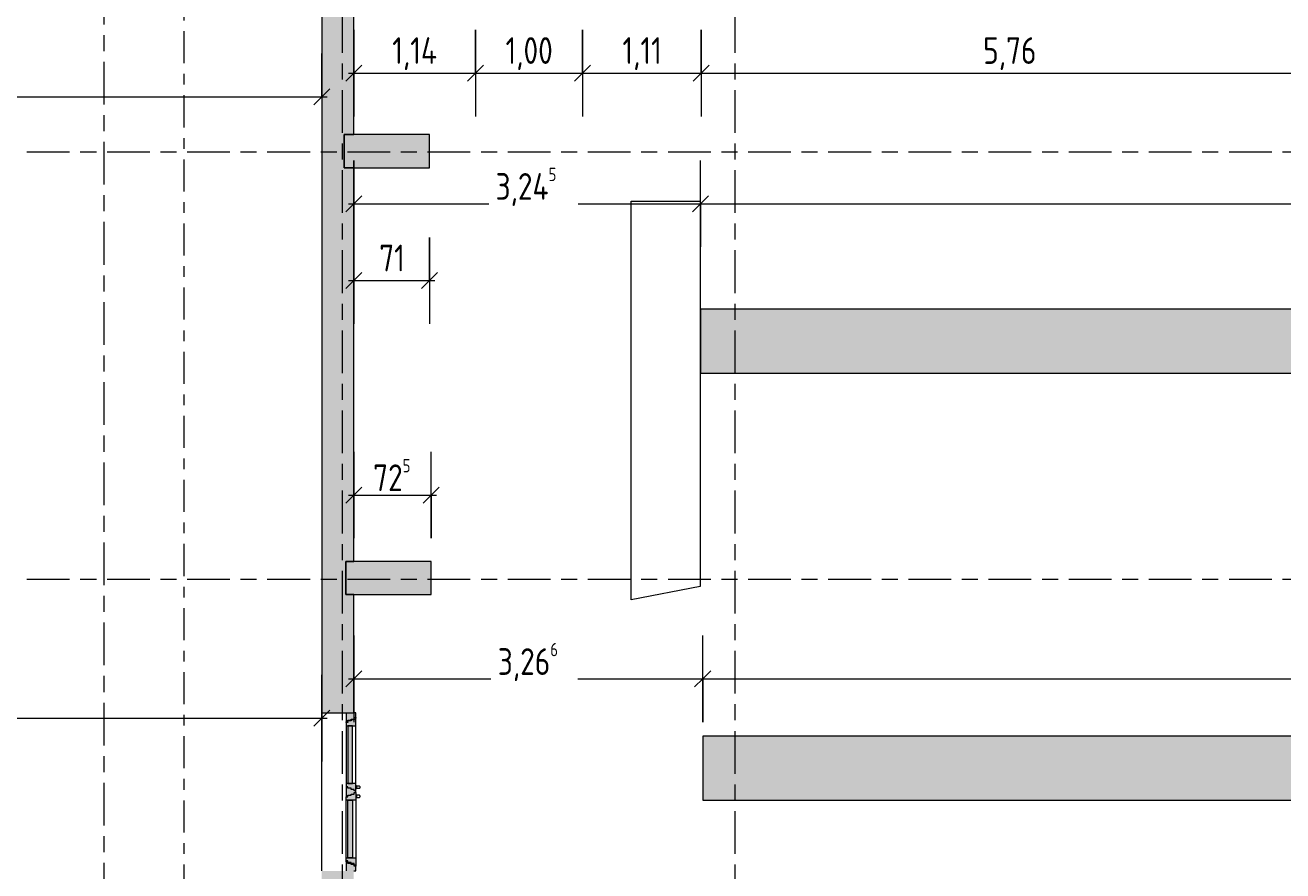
# Model space of a CAD drawing. Header units: metres. Extents: x -39 to 114, y -54 to 869.
# Tile 16 of 44: x -4 to 8, y -11 to -3. Entities that reach past the tile are written whole.
import ezdxf

# ---------------------------------------------------------------- set-up
doc = ezdxf.new("R2010")
doc.units = ezdxf.units.M
doc.linetypes.add('_Rasterlinie_', pattern=[0.75, 0.4, -0.1, 0.15, -0.1])
doc.linetypes.add('_Schnittlinie_', pattern=[0.6, 0.3, -0.1, 0.1, -0.1])
for name, color, linetype, lineweight in [('A_Bem', 7, 'Continuous', 5), ('A_Bem-100', 7, 'Continuous', 5), ('A_Fenster', 45, 'Continuous', 5), ('A_Fenster_Glas', 5, 'Continuous', 5), ('A_Geschossdecken', 7, 'Continuous', 5), ('A_Raster', 128, 'Continuous', 5), ('A_Skelettbau_Tragwerk Stahlbeton', 142, 'Continuous', 5), ('A_Symbol-S_A', 172, 'Continuous', 5), ('A_Tragwerksstützen', 7, 'Continuous', 5), ('A_Tuer', 128, 'Continuous', 5), ('A_Wand', 244, 'Continuous', 5), ('A_Wand_Schraff', 1, 'Continuous', 5)]:
    doc.layers.add(name, color=color, linetype=linetype, lineweight=lineweight)
doc.styles.add('ISOCPEUR', font='isocpeur.ttf', dxfattribs={"width": 0.8, "height": 0.25})
doc.dimstyles.new('BLB-Standard_2_5_Aussen', dxfattribs={"dimscale": 0.3048, "dimtxt": 0.248995, "dimasz": 0.492126, "dimexe": 1.32874, "dimexo": 0.0625, "dimgap": 0.032808, "dimtad": 1, "dimdec": 1, "dimlfac": 100, "dimrnd": 0.1, "dimdsep": 46, "dimtxsty": 'ISOCPEUR', "dimblk1": 'OBLIQUE', "dimblk2": 'OBLIQUE', "dimsah": 1, "dimcen": 0.09, "dimdle": 0.164042, "dimazin": 0, "dimtfac": 1, "dimtdec": 4, "dimtix": 1, "dimtmove": 0, "dimatfit": 3, "dimfxl": 1.32874, "dimfxlon": 1, "dimtvp": 1, "dimtolj": 1, "dimtzin": 0, "dimarcsym": 2})
doc.dimstyles.new('BLB-Standard_2_5_Aussen_1', dxfattribs={"dimscale": 0.3048, "dimtxt": 0.248995, "dimasz": 0.492126, "dimexe": 1.32874, "dimexo": 0.0625, "dimgap": 0.032808, "dimtad": 1, "dimrnd": 0.001, "dimzin": 0, "dimdsep": 46, "dimtxsty": 'ISOCPEUR', "dimblk1": 'OBLIQUE', "dimblk2": 'OBLIQUE', "dimsah": 1, "dimcen": 0.09, "dimdle": 0.164042, "dimazin": 0, "dimtfac": 1, "dimtdec": 4, "dimtix": 1, "dimtmove": 0, "dimatfit": 3, "dimfxl": 1.32874, "dimfxlon": 1, "dimtvp": 1, "dimtolj": 1, "dimtzin": 0, "dimarcsym": 2})
doc.dimstyles.new('BLB-Standard_2_5_Aussen_maskiert', dxfattribs={"dimscale": 0.3048, "dimtxt": 0.248995, "dimasz": 0.492126, "dimexe": 1.32874, "dimexo": 0.0625, "dimgap": 0.032808, "dimtad": 1, "dimrnd": 0.001, "dimzin": 0, "dimdsep": 46, "dimtxsty": 'ISOCPEUR', "dimblk1": 'OBLIQUE', "dimblk2": 'OBLIQUE', "dimsah": 1, "dimcen": 0.09, "dimdle": 0.164042, "dimazin": 0, "dimtfac": 1, "dimtdec": 4, "dimtix": 1, "dimtmove": 0, "dimatfit": 3, "dimfxl": 1.32874, "dimfxlon": 1, "dimtvp": 1, "dimtfill": 1, "dimtolj": 1, "dimtzin": 0, "dimarcsym": 2})

# ---------------------------------------------------------------- blocks, each defined once
blk = doc.blocks.new('TU 2 tlg - 1480 x 2000-8568537-A-E-2- OK FFB')
at = {"layer": 'A_Tuer', "lineweight": 9}
h = blk.add_hatch(color=253, dxfattribs=at)
h.paths.add_polyline_path([(-0.74, -0.08), (-0.74, -0.17), (-0.695, -0.17), (-0.695, -0.155), (-0.68, -0.155), (-0.68, -0.125), (-0.67, -0.125), (-0.67, -0.095), (-0.655, -0.095), (-0.655, -0.08)], flags=0)
h.paths.add_polyline_path([(-0.047, -0.095), (-0.032, -0.095), (-0.032, -0.125), (-0.022, -0.125), (-0.022, -0.155), (-0.007, -0.155), (-0.007, -0.17), (0.008, -0.17), (0.008, -0.155), (0.023, -0.155), (0.023, -0.125), (0.033, -0.125), (0.033, -0.095), (0.048, -0.095), (0.048, -0.08), (-0.047, -0.08)], flags=0)
h.paths.add_polyline_path([(0.655, -0.095), (0.67, -0.095), (0.67, -0.125), (0.68, -0.125), (0.68, -0.155), (0.695, -0.155), (0.695, -0.17), (0.74, -0.17), (0.74, -0.08), (0.655, -0.08)], flags=0)
h = blk.add_hatch(color=253, dxfattribs=at)
h.paths.add_polyline_path([(-0.687, -0.155), (-0.687, -0.17), (-0.617, -0.17), (-0.617, -0.08), (-0.647, -0.08), (-0.647, -0.095), (-0.662, -0.095), (-0.662, -0.125), (-0.672, -0.125), (-0.672, -0.155), (-0.68, -0.155)], flags=0)
h.paths.add_polyline_path([(-0.077, -0.17), (-0.007, -0.17), (-0.007, -0.155), (-0.022, -0.155), (-0.022, -0.125), (-0.032, -0.125), (-0.032, -0.095), (-0.047, -0.095), (-0.047, -0.08), (-0.077, -0.08)], flags=0)
for points in [[(-0.617, -0.139), (-0.077, -0.139), (-0.077, -0.095), (-0.617, -0.095)], [(0.078, -0.139), (0.618, -0.139), (0.618, -0.095), (0.078, -0.095)]]:
    blk.add_hatch(color=253, dxfattribs=at).paths.add_polyline_path(points, flags=0)
h = blk.add_hatch(color=253, dxfattribs=at)
h.paths.add_polyline_path([(0.008, -0.17), (0.078, -0.17), (0.078, -0.08), (0.048, -0.08), (0.048, -0.095), (0.033, -0.095), (0.033, -0.125), (0.023, -0.125), (0.023, -0.155), (0.008, -0.155)], flags=0)
h.paths.add_polyline_path([(0.618, -0.08), (0.618, -0.17), (0.688, -0.17), (0.688, -0.155), (0.673, -0.155), (0.673, -0.125), (0.663, -0.125), (0.663, -0.095), (0.648, -0.095), (0.648, -0.08)], flags=0)
at = {"layer": 'A_Fenster', "color": 250, "lineweight": 9}
for p, q in [((-0.662, -0.125), (-0.662, -0.095)), ((-0.655, -0.095), (-0.647, -0.095)), ((-0.647, -0.08), (-0.617, -0.08)), ((-0.647, -0.095), (-0.647, -0.08)), ((-0.617, -0.08), (-0.077, -0.08)), ((-0.617, -0.08), (-0.617, -0.17)), ((-0.077, -0.08), (-0.047, -0.08)), ((-0.077, -0.17), (-0.077, -0.08)), ((0.078, -0.08), (0.048, -0.08)), ((0.618, -0.08), (0.078, -0.08)), ((0.078, -0.17), (0.078, -0.08)), ((0.618, -0.08), (0.618, -0.17)), ((0.648, -0.08), (0.618, -0.08)), ((0.648, -0.095), (0.648, -0.08)), ((0.655, -0.095), (0.648, -0.095)), ((0.663, -0.125), (0.663, -0.095)), ((-0.687, -0.17), (-0.687, -0.155)), ((-0.617, -0.17), (-0.687, -0.17)), ((-0.68, -0.155), (-0.672, -0.155)), ((-0.672, -0.155), (-0.672, -0.125)), ((-0.67, -0.125), (-0.662, -0.125)), ((-0.077, -0.17), (-0.617, -0.17)), ((-0.007, -0.17), (-0.077, -0.17)), ((-0.055, -0.17), (-0.055, -0.176)), ((-0.055, -0.176), (-0.055, -0.176)), ((-0.03, -0.176), (-0.055, -0.176)), ((-0.052, -0.176), (-0.052, -0.2)), ((-0.032, -0.2), (-0.032, -0.176)), ((-0.03, -0.176), (-0.03, -0.17)), ((-0.03, -0.176), (-0.03, -0.176)), ((0.008, -0.17), (0.078, -0.17)), ((0.03, -0.17), (0.03, -0.176)), ((0.055, -0.176), (0.03, -0.176)), ((0.03, -0.176), (0.03, -0.176)), ((0.033, -0.176), (0.033, -0.2)), ((0.053, -0.2), (0.053, -0.176)), ((0.055, -0.176), (0.055, -0.17)), ((0.055, -0.176), (0.055, -0.176)), ((0.078, -0.17), (0.618, -0.17)), ((0.618, -0.17), (0.688, -0.17)), ((0.67, -0.125), (0.663, -0.125)), ((0.673, -0.155), (0.673, -0.125)), ((0.68, -0.155), (0.673, -0.155)), ((0.688, -0.17), (0.688, -0.155))]:
    blk.add_line(p, q, dxfattribs=at)
for points in [[(-0.052, -0.2), (-0.052, -0.201), (-0.052, -0.202), (-0.052, -0.204), (-0.051, -0.205), (-0.051, -0.206), (-0.05, -0.206), (-0.05, -0.207), (-0.049, -0.208), (-0.048, -0.208), (-0.048, -0.209), (-0.046, -0.209), (-0.045, -0.21), (-0.043, -0.21), (-0.04, -0.21), (-0.039, -0.209), (-0.037, -0.209), (-0.037, -0.208), (-0.036, -0.208), (-0.035, -0.207), (-0.035, -0.206), (-0.034, -0.205), (-0.034, -0.204), (-0.033, -0.204), (-0.033, -0.202), (-0.032, -0.201), (-0.032, -0.2)], [(0.033, -0.2), (0.033, -0.201), (0.033, -0.202), (0.033, -0.204), (0.034, -0.205), (0.034, -0.206), (0.035, -0.206), (0.035, -0.207), (0.036, -0.208), (0.037, -0.208), (0.037, -0.209), (0.039, -0.209), (0.04, -0.21), (0.042, -0.21), (0.045, -0.21), (0.046, -0.209), (0.048, -0.209), (0.048, -0.208), (0.049, -0.208), (0.05, -0.207), (0.05, -0.206), (0.051, -0.205), (0.051, -0.204), (0.052, -0.204), (0.052, -0.202), (0.053, -0.201), (0.053, -0.2)]]:
    blk.add_open_spline(points, degree=3, knots=[0, 0, 0, 0, 0.083333, 0.125, 0.166667, 0.1875, 0.208333, 0.25, 0.270833, 0.291667, 0.333333, 0.375, 0.416667, 0.5, 0.583333, 0.625, 0.666667, 0.708333, 0.729167, 0.75, 0.791667, 0.833333, 0.854167, 0.875, 0.916667, 1, 1, 1, 1], dxfattribs=at)
at = {"layer": 'A_Fenster_Glas', "color": 250, "lineweight": 9}
for p, q in [((-0.617, -0.139), (-0.617, -0.095)), ((-0.617, -0.095), (-0.077, -0.095)), ((-0.077, -0.095), (-0.077, -0.139)), ((0.618, -0.095), (0.078, -0.095)), ((0.078, -0.095), (0.078, -0.139)), ((0.618, -0.139), (0.618, -0.095)), ((-0.077, -0.139), (-0.617, -0.139)), ((0.078, -0.139), (0.618, -0.139))]:
    blk.add_line(p, q, dxfattribs=at)
at = {"layer": 'A_Tuer', "color": 250, "lineweight": 9}
for p, q in [((-0.655, -0.08), (-0.74, -0.08)), ((-0.67, -0.125), (-0.67, -0.095)), ((-0.67, -0.095), (-0.655, -0.095)), ((-0.655, -0.095), (-0.655, -0.08)), ((-0.655, -0.08), (-0.647, -0.08)), ((0.048, -0.08), (-0.047, -0.08)), ((-0.047, -0.08), (-0.047, -0.095)), ((-0.047, -0.095), (-0.032, -0.095)), ((-0.032, -0.095), (-0.032, -0.125)), ((0.033, -0.125), (0.033, -0.095)), ((0.033, -0.095), (0.048, -0.095)), ((0.048, -0.095), (0.048, -0.08)), ((0.648, -0.08), (0.655, -0.08)), ((0.74, -0.08), (0.655, -0.08)), ((0.655, -0.08), (0.655, -0.095)), ((0.655, -0.095), (0.67, -0.095)), ((0.67, -0.095), (0.67, -0.125)), ((-0.74, -0.15), (-0.74, -0.17)), ((-0.74, -0.17), (-0.695, -0.17)), ((-0.695, -0.17), (-0.695, -0.155)), ((-0.695, -0.155), (-0.68, -0.155)), ((-0.687, -0.17), (-0.695, -0.17)), ((-0.68, -0.155), (-0.68, -0.125)), ((-0.68, -0.125), (-0.67, -0.125)), ((-0.032, -0.125), (-0.022, -0.125)), ((-0.022, -0.125), (-0.022, -0.155)), ((-0.022, -0.155), (-0.007, -0.155)), ((-0.007, -0.155), (-0.007, -0.17)), ((-0.007, -0.17), (0.008, -0.17)), ((0.008, -0.17), (0.008, -0.155)), ((0.008, -0.155), (0.023, -0.155)), ((0.023, -0.155), (0.023, -0.125)), ((0.023, -0.125), (0.033, -0.125)), ((0.67, -0.125), (0.68, -0.125)), ((0.68, -0.125), (0.68, -0.155)), ((0.68, -0.155), (0.695, -0.155)), ((0.695, -0.17), (0.688, -0.17)), ((0.695, -0.155), (0.695, -0.17)), ((0.695, -0.17), (0.74, -0.17)), ((0.74, -0.17), (0.74, -0.15))]:
    blk.add_line(p, q, dxfattribs=at)
blk = doc.blocks.new('DIMBLOCK74-A-E-2- OK FFB')
at = {"layer": 'A_Bem-100'}
for p, q in [((-0.711, -2.875), (-0.711, -3.685)), ((-0.711, -3.28), (-0.711, -2.875)), ((0.429, -2.875), (0.429, -3.685)), ((0.429, -3.28), (0.429, -2.875)), ((-0.761, -3.28), (0.429, -3.28))]:
    blk.add_line(p, q, dxfattribs=at)
at = {"layer": 'A_Bem-100', "lineweight": 9}
for p, q in [((-0.711, -3.28), (-0.786, -3.355)), ((-0.711, -3.28), (-0.636, -3.205)), ((0.429, -3.28), (0.354, -3.355)), ((0.429, -3.28), (0.504, -3.205))]:
    blk.add_line(p, q, dxfattribs=at)
at = {"layer": 'A_Bem-100', "color": 0, "insert": (-0.351, -2.943), "char_height": 0.25, "width": 0.50493, "attachment_point": 1, "line_spacing_factor": 1.149209, "style": 'ISOCPEUR'}
blk.add_mtext('1,14', dxfattribs=at)
blk = doc.blocks.new('_Oblique')
at = {"color": 0, "linetype": 'ByBlock', "lineweight": -2}
blk.add_line((-0.5, -0.5), (0.5, 0.5), dxfattribs=at)
blk = doc.blocks.new('DIMBLOCK75-A-E-2- OK FFB')
at = {"layer": 'A_Bem-100'}
for p, q in [((0.429, -2.875), (0.429, -3.685)), ((0.429, -3.28), (0.429, -2.875)), ((1.429, -2.875), (1.429, -3.685)), ((1.429, -3.28), (1.429, -2.875)), ((0.429, -3.28), (1.429, -3.28))]:
    blk.add_line(p, q, dxfattribs=at)
at = {"layer": 'A_Bem-100', "lineweight": 9}
for p, q in [((0.429, -3.28), (0.354, -3.355)), ((0.429, -3.28), (0.504, -3.205)), ((1.429, -3.28), (1.354, -3.355)), ((1.429, -3.28), (1.504, -3.205))]:
    blk.add_line(p, q, dxfattribs=at)
at = {"layer": 'A_Bem-100', "color": 0, "insert": (0.709, -2.943), "char_height": 0.25, "width": 0.52883, "attachment_point": 1, "line_spacing_factor": 1.149209, "style": 'ISOCPEUR'}
blk.add_mtext('1,00', dxfattribs=at)
blk = doc.blocks.new('DIMBLOCK76-A-E-2- OK FFB')
at = {"layer": 'A_Bem-100'}
for p, q in [((1.429, -2.875), (1.429, -3.685)), ((1.429, -3.28), (1.429, -2.875)), ((2.539, -2.875), (2.539, -3.685)), ((2.539, -3.28), (2.539, -2.875)), ((1.429, -3.28), (2.539, -3.28))]:
    blk.add_line(p, q, dxfattribs=at)
at = {"layer": 'A_Bem-100', "lineweight": 9}
for p, q in [((1.429, -3.28), (1.354, -3.355)), ((1.429, -3.28), (1.504, -3.205)), ((2.539, -3.28), (2.464, -3.355)), ((2.539, -3.28), (2.614, -3.205))]:
    blk.add_line(p, q, dxfattribs=at)
at = {"layer": 'A_Bem-100', "color": 0, "insert": (1.803, -2.943), "char_height": 0.25, "width": 0.43322, "attachment_point": 1, "line_spacing_factor": 1.149209, "style": 'ISOCPEUR'}
blk.add_mtext('1,11', dxfattribs=at)
blk = doc.blocks.new('DIMBLOCK77-A-E-2- OK FFB')
at = {"layer": 'A_Bem-100'}
for p, q in [((2.539, -2.875), (2.539, -3.685)), ((2.539, -3.28), (2.539, -2.875)), ((8.299, -2.875), (8.299, -3.685)), ((8.299, -3.28), (8.299, -2.875)), ((2.539, -3.28), (8.299, -3.28))]:
    blk.add_line(p, q, dxfattribs=at)
at = {"layer": 'A_Bem-100', "lineweight": 9}
for p, q in [((2.539, -3.28), (2.464, -3.355)), ((2.539, -3.28), (2.614, -3.205)), ((8.299, -3.28), (8.224, -3.355)), ((8.299, -3.28), (8.374, -3.205))]:
    blk.add_line(p, q, dxfattribs=at)
at = {"layer": 'A_Bem-100', "color": 0, "insert": (5.179, -2.943), "char_height": 0.25, "width": 0.57664, "attachment_point": 1, "line_spacing_factor": 1.149209, "style": 'ISOCPEUR'}
blk.add_mtext('5,76', dxfattribs=at)
blk = doc.blocks.new('DIMBLOCK86-A-E-2- OK FFB')
at = {"layer": 'A_Bem-100'}
for p, q in [((-0.711, -6.824), (-0.711, -7.634)), ((-0.711, -7.229), (-0.711, -6.824)), ((0.014, -7.634), (0.014, -6.824)), ((-0.761, -7.229), (0.064, -7.229)), ((0.014, -7.229), (0.014, -7.634))]:
    blk.add_line(p, q, dxfattribs=at)
at = {"layer": 'A_Bem-100', "lineweight": 9}
for p, q in [((-0.711, -7.229), (-0.636, -7.154)), ((0.014, -7.229), (0.089, -7.154)), ((-0.711, -7.229), (-0.786, -7.304)), ((0.014, -7.229), (-0.061, -7.304))]:
    blk.add_line(p, q, dxfattribs=at)
at = {"layer": 'A_Bem-100', "color": 0, "insert": (-0.53, -6.892), "char_height": 0.25, "width": 0.43621, "attachment_point": 1, "line_spacing_factor": 1.149209, "style": 'ISOCPEUR'}
blk.add_mtext('72\\A2\\H0.5x;\\S5^  ;\\H2x;', dxfattribs=at)
blk = doc.blocks.new('DIMBLOCK87-A-E-2- OK FFB')
at = {"layer": 'A_Bem-100'}
for p, q in [((-0.711, -4.817), (-0.711, -5.627)), ((-0.711, -5.222), (-0.711, -4.817)), ((-0.001, -4.817), (-0.001, -5.627)), ((-0.001, -5.222), (-0.001, -4.817)), ((-0.761, -5.222), (0.049, -5.222))]:
    blk.add_line(p, q, dxfattribs=at)
at = {"layer": 'A_Bem-100', "lineweight": 9}
for p, q in [((-0.711, -5.222), (-0.636, -5.147)), ((-0.001, -5.222), (0.074, -5.147)), ((-0.711, -5.222), (-0.786, -5.297)), ((-0.001, -5.222), (-0.076, -5.297))]:
    blk.add_line(p, q, dxfattribs=at)
at = {"layer": 'A_Bem-100', "color": 0, "insert": (-0.473, -4.885), "char_height": 0.25, "width": 0.28085, "attachment_point": 1, "line_spacing_factor": 1.149209, "style": 'ISOCPEUR'}
blk.add_mtext('71', dxfattribs=at)
blk = doc.blocks.new('DIMBLOCK173-A-E-2- OK FFB')
at = {"layer": 'A_Bem-100'}
for p, q in [((-0.711, -8.545), (-0.711, -9.355)), ((-0.711, -8.95), (-0.711, -8.545)), ((2.554, -9.355), (2.554, -8.545)), ((-0.761, -8.95), (2.554, -8.95)), ((2.554, -8.95), (2.554, -9.355))]:
    blk.add_line(p, q, dxfattribs=at)
at = {"layer": 'A_Bem-100', "lineweight": 9}
for p, q in [((-0.711, -8.95), (-0.636, -8.875)), ((2.554, -8.95), (2.629, -8.875)), ((-0.711, -8.95), (-0.786, -9.025)), ((2.554, -8.95), (2.479, -9.025))]:
    blk.add_line(p, q, dxfattribs=at)
at = {"layer": 'A_Bem-100', "color": 0, "insert": (0.637, -8.613), "char_height": 0.25, "width": 0.68419, "attachment_point": 1, "line_spacing_factor": 1.149209, "style": 'ISOCPEUR', "bg_fill": 3, "box_fill_scale": 1.25, "bg_fill_color": 256, "bg_fill_true_color": 13158600, "bg_fill_transparency": 0}
blk.add_mtext('3,26\\A2\\H0.5x;\\S6^  ;\\H2x;', dxfattribs=at)
blk = doc.blocks.new('DIMBLOCK174-A-E-2- OK FFB')
at = {"layer": 'A_Bem-100'}
for p, q in [((2.554, -9.355), (2.554, -8.545)), ((20.234, -9.355), (20.234, -8.545)), ((2.554, -8.95), (20.234, -8.95)), ((2.554, -8.95), (2.554, -9.355)), ((20.234, -8.95), (20.234, -9.355))]:
    blk.add_line(p, q, dxfattribs=at)
at = {"layer": 'A_Bem-100', "lineweight": 9}
for p, q in [((2.554, -8.95), (2.629, -8.875)), ((20.234, -8.95), (20.309, -8.875)), ((2.554, -8.95), (2.479, -9.025)), ((20.234, -8.95), (20.159, -9.025))]:
    blk.add_line(p, q, dxfattribs=at)
at = {"layer": 'A_Bem-100', "color": 0, "insert": (11.106, -8.613), "char_height": 0.25, "width": 0.69316, "attachment_point": 1, "line_spacing_factor": 1.149209, "style": 'ISOCPEUR', "bg_fill": 3, "box_fill_scale": 1.25, "bg_fill_color": 256, "bg_fill_true_color": 13158600, "bg_fill_transparency": 0}
blk.add_mtext('17,68', dxfattribs=at)
blk = doc.blocks.new('DIMBLOCK176-A-E-2- OK FFB')
at = {"layer": 'A_Bem-100'}
for p, q in [((-0.711, -4.097), (-0.711, -4.907)), ((-0.711, -4.502), (-0.711, -4.097)), ((2.534, -4.907), (2.534, -4.097)), ((-0.761, -4.502), (2.534, -4.502)), ((2.534, -4.502), (2.534, -4.907))]:
    blk.add_line(p, q, dxfattribs=at)
at = {"layer": 'A_Bem-100', "lineweight": 9}
for p, q in [((-0.711, -4.502), (-0.636, -4.427)), ((2.534, -4.502), (2.609, -4.427)), ((-0.711, -4.502), (-0.786, -4.577)), ((2.534, -4.502), (2.459, -4.577))]:
    blk.add_line(p, q, dxfattribs=at)
at = {"layer": 'A_Bem-100', "color": 0, "insert": (0.616, -4.165), "char_height": 0.25, "width": 0.7081, "attachment_point": 1, "line_spacing_factor": 1.149209, "style": 'ISOCPEUR', "bg_fill": 3, "box_fill_scale": 1.25, "bg_fill_color": 256, "bg_fill_true_color": 13158600, "bg_fill_transparency": 0}
blk.add_mtext('3,24\\A2\\H0.5x;\\S5^  ;\\H2x;', dxfattribs=at)
blk = doc.blocks.new('DIMBLOCK177-A-E-2- OK FFB')
at = {"layer": 'A_Bem-100'}
for p, q in [((2.534, -4.907), (2.534, -4.097)), ((20.244, -4.907), (20.244, -4.097)), ((2.534, -4.502), (20.244, -4.502)), ((2.534, -4.502), (2.534, -4.907)), ((20.244, -4.502), (20.244, -4.907))]:
    blk.add_line(p, q, dxfattribs=at)
at = {"layer": 'A_Bem-100', "lineweight": 9}
for p, q in [((2.534, -4.502), (2.609, -4.427)), ((20.244, -4.502), (20.319, -4.427)), ((2.534, -4.502), (2.459, -4.577)), ((20.244, -4.502), (20.169, -4.577))]:
    blk.add_line(p, q, dxfattribs=at)
at = {"layer": 'A_Bem-100', "color": 0, "insert": (11.12, -4.165), "char_height": 0.25, "width": 0.64535, "attachment_point": 1, "line_spacing_factor": 1.149209, "style": 'ISOCPEUR', "bg_fill": 3, "box_fill_scale": 1.25, "bg_fill_color": 256, "bg_fill_true_color": 13158600, "bg_fill_transparency": 0}
blk.add_mtext('17,71', dxfattribs=at)
blk = doc.blocks.new('DIMBLOCK209-A-E-2- OK FFB')
at = {"layer": 'A_Bem-100'}
for p, q in [((-11.304, -3.907), (-11.304, -3.097)), ((-1.011, -3.097), (-1.011, -3.907)), ((-1.011, -3.502), (-1.011, -3.097)), ((-11.304, -3.502), (-0.961, -3.502)), ((-11.304, -3.502), (-11.304, -3.907))]:
    blk.add_line(p, q, dxfattribs=at)
at = {"layer": 'A_Bem-100', "lineweight": 9}
for p, q in [((-11.304, -3.502), (-11.379, -3.577)), ((-11.304, -3.502), (-11.229, -3.427)), ((-1.011, -3.502), (-1.086, -3.577)), ((-1.011, -3.502), (-0.936, -3.427))]:
    blk.add_line(p, q, dxfattribs=at)
at = {"layer": 'A_Bem-100', "color": 0, "insert": (-6.491, -3.165), "char_height": 0.25, "width": 0.80072, "attachment_point": 1, "line_spacing_factor": 1.149209, "style": 'ISOCPEUR'}
blk.add_mtext('10,29\\A2\\H0.5x;\\S3^  ;\\H2x;', dxfattribs=at)
blk = doc.blocks.new('DIMBLOCK216-A-E-2- OK FFB')
at = {"layer": 'A_Bem-100'}
for p, q in [((-11.304, -8.913), (-11.304, -9.723)), ((-11.304, -9.318), (-11.304, -8.913)), ((-1.011, -8.913), (-1.011, -9.723)), ((-1.011, -9.318), (-1.011, -8.913)), ((-11.304, -9.318), (-0.961, -9.318))]:
    blk.add_line(p, q, dxfattribs=at)
at = {"layer": 'A_Bem-100', "lineweight": 9}
for p, q in [((-11.304, -9.318), (-11.229, -9.243)), ((-1.011, -9.318), (-0.936, -9.243)), ((-11.304, -9.318), (-11.379, -9.393)), ((-1.011, -9.318), (-1.086, -9.393))]:
    blk.add_line(p, q, dxfattribs=at)
at = {"layer": 'A_Bem-100', "color": 0, "insert": (-6.491, -8.982), "char_height": 0.25, "width": 0.80072, "attachment_point": 1, "line_spacing_factor": 1.149209, "style": 'ISOCPEUR'}
blk.add_mtext('10,29\\A2\\H0.5x;\\S3^  ;\\H2x;', dxfattribs=at)

msp = doc.modelspace()

# ---------------------------------------------------------------- hatches: boundary and pattern name
at = {"layer": 'A_Skelettbau_Tragwerk Stahlbeton'}
for points in [[(20.2441, -6.0895), (20.2441, -5.4895), (2.5341, -5.4895), (2.5341, -6.0895), (12.2502, -6.0895)], [(20.2345, -10.0849), (20.2345, -9.4849), (2.5545, -9.4849), (2.5545, -10.0849), (12.2502, -10.0849)]]:
    msp.add_hatch(color=8, dxfattribs=at).paths.add_polyline_path(points, flags=0)
at = {"layer": 'A_Tragwerksstützen'}
for points in [[(-0.001, -4.1646), (-0.001, -3.8546), (-0.801, -3.8546), (-0.801, -4.1646), (-0.1343, -4.1646)], [(-0.786, -8.1596), (0.014, -8.1596), (0.014, -7.8496), (-0.786, -7.8496)]]:
    msp.add_hatch(color=8, dxfattribs=at).paths.add_polyline_path(points, flags=0)
at = {"layer": 'A_Wand_Schraff', "lineweight": 9}
h = msp.add_hatch(color=253, dxfattribs=at)
h.paths.add_polyline_path([(-0.711, -14.9729), (-0.711, -12.1596), (-0.786, -12.1596), (-0.786, -11.8496), (-0.711, -11.8496), (-0.711, -10.7471), (-1.011, -10.7471), (-1.011, -14.9723)], flags=0)
h.paths.add_polyline_path([(-0.711, -9.2671), (-0.711, -8.1596), (-0.786, -8.1596), (-0.786, -7.8496), (-0.711, -7.8496), (-0.711, -4.1646), (-0.801, -4.1646), (-0.801, -3.8546), (-0.711, -3.8546), (-0.711, -0.1696), (-0.781, -0.1696), (-0.781, 0.1504), (-0.711, 0.1504), (-0.711, 3.8179), (-0.791, 3.8179), (-0.791, 4.1379), (-0.711, 4.1379), (-0.711, 7.8329), (-0.776, 7.8329), (-0.776, 8.1529), (-0.711, 8.1529), (-0.711, 12.5329), (-0.771, 12.5329), (-0.771, 12.7729), (-1.011, 12.7729), (-1.011, -9.2671)], flags=0)

# ---------------------------------------------------------------- linework, layer by layer
at = {"layer": 'A_Geschossdecken', "color": 253, "lineweight": 9}
for p, q in [((1.8864, -4.4765), (2.5302, -4.4765)), ((1.8864, -8.2102), (1.8864, -4.4765)), ((2.5302, -4.4765), (2.5302, -8.0855)), ((2.5302, -8.0855), (1.8864, -8.2102)), ((-1.011, -10.7471), (-1.011, -9.2671))]:
    msp.add_line(p, q, dxfattribs=at)
at = {"layer": 'A_Raster', "linetype": '_Rasterlinie_', "lineweight": 9}
for p, q in [((-3.046, -53.073), (-3.046, 37.0621)), ((31.1297, -4.0184), (-37.7073, -4.0184)), ((31.1297, -8.0184), (-37.7073, -8.0184))]:
    msp.add_line(p, q, dxfattribs=at)
at = {"layer": 'A_Skelettbau_Tragwerk Stahlbeton', "color": 250, "lineweight": 9}
for p, q in [((20.2441, -5.4895), (2.5341, -5.4895)), ((2.5341, -5.4895), (2.5341, -6.0895)), ((2.5341, -6.0895), (20.2441, -6.0895)), ((20.2345, -9.4849), (2.5545, -9.4849)), ((2.5545, -9.4849), (2.5545, -10.0849)), ((2.5545, -10.0849), (20.2345, -10.0849))]:
    msp.add_line(p, q, dxfattribs=at)
at = {"layer": 'A_Symbol-S_A', "linetype": '_Schnittlinie_', "lineweight": 9}
msp.add_line((-2.2984, -31.9872), (-2.2984, 27.094), dxfattribs=at)
at = {"layer": 'A_Tragwerksstützen', "color": 250, "lineweight": 9}
for p, q in [((-0.711, -3.8546), (-0.801, -3.8546)), ((-0.801, -3.8546), (-0.801, -4.1646)), ((-0.001, -3.8546), (-0.711, -3.8546)), ((-0.001, -4.1646), (-0.001, -3.8546)), ((-0.801, -4.1646), (-0.711, -4.1646)), ((-0.711, -4.1646), (-0.001, -4.1646)), ((-0.711, -7.8496), (-0.786, -7.8496)), ((-0.786, -7.8496), (-0.786, -8.1596)), ((0.014, -7.8496), (-0.711, -7.8496)), ((0.014, -8.1596), (0.014, -7.8496)), ((-0.786, -8.1596), (-0.711, -8.1596)), ((-0.711, -8.1596), (0.014, -8.1596))]:
    msp.add_line(p, q, dxfattribs=at)
at = {"layer": 'A_Wand', "color": 250, "lineweight": 9}
for p, q in [((-1.011, 12.7729), (-1.011, -9.2671)), ((-0.711, -3.8546), (-0.711, -2.2171)), ((-0.801, -4.1646), (-0.801, -3.8546)), ((-0.801, -3.8546), (-0.711, -3.8546)), ((-0.711, -4.1646), (-0.801, -4.1646)), ((-0.711, -7.8496), (-0.711, -4.1646)), ((-0.786, -8.1596), (-0.786, -7.8496)), ((-0.786, -7.8496), (-0.711, -7.8496)), ((-0.711, -8.1596), (-0.786, -8.1596)), ((-0.711, -9.2671), (-0.711, -8.1596)), ((-1.011, -9.2671), (-0.711, -9.2671))]:
    msp.add_line(p, q, dxfattribs=at)

# ---------------------------------------------------------------- block references
at = {"layer": 'A_Tuer', "color": 250, "lineweight": 9, "rotation": 89.99999999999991}
msp.add_blockref('TU 2 tlg - 1480 x 2000-8568537-A-E-2- OK FFB', (-0.861, -10.0071), dxfattribs=at)

# ---------------------------------------------------------------- dimensions: what is measured, and where the dimension line sits
at = {"layer": 'A_Bem'}
for base, p1, p2, dimstyle, override, picture, middle in [((0.429, -3.2801), (-0.711, -2.8751), (0.429, -2.8751), 'BLB-Standard_2_5_Aussen_1', {"dimpost": '<>', "dimfxl": 1.14}, 'DIMBLOCK74-A-E-2- OK FFB', (-0.141, -3.1451)), ((1.429, -3.2801), (0.429, -2.8751), (1.429, -2.8751), 'BLB-Standard_2_5_Aussen_1', {"dimpost": '<>', "dimfxl": 1}, 'DIMBLOCK75-A-E-2- OK FFB', (0.929, -3.1451)), ((2.539, -3.2801), (1.429, -2.8751), (2.539, -2.8751), 'BLB-Standard_2_5_Aussen_1', {"dimpost": '<>', "dimfxl": 1.11}, 'DIMBLOCK76-A-E-2- OK FFB', (1.984, -3.1451)), ((8.2991, -3.2801), (2.539, -2.8751), (8.2991, -2.8751), 'BLB-Standard_2_5_Aussen_1', {"dimpost": '<>', "dimfxl": 5.760076}, 'DIMBLOCK77-A-E-2- OK FFB', (5.419, -3.1451)), ((-0.001, -5.2216), (-0.711, -4.8166), (-0.001, -4.8166), 'BLB-Standard_2_5_Aussen', {"dimpost": '<>', "dimfxl": 0.71}, 'DIMBLOCK87-A-E-2- OK FFB', (-0.356, -5.0866))]:
    dim = msp.add_linear_dim(base=base, p1=p1, p2=p2, dimstyle=dimstyle, override=override, dxfattribs=at)
    dim.commit()
    dim.dimension.update_dxf_attribs({"geometry": picture, "text_midpoint": middle})
for base, p1, p2, text, dimstyle, override, picture, middle in [((-1.011, -3.5016), (-11.3042, -3.9066), (-1.011, -3.0966), '\\A1;10,29\\Q;{\\A1;{\\H0.5x;\\S3^ ;}}', 'BLB-Standard_2_5_Aussen_1', {"dimpost": '<>', "dimfxl": 10.324983}, 'DIMBLOCK209-A-E-2- OK FFB', (-6.1576, -3.3416)), ((0.014, -7.2287), (-0.711, -6.8237), (0.014, -7.6337), '\\A1;72\\Q;{\\A1;{\\H0.5x;\\S5^ ;}}', 'BLB-Standard_2_5_Aussen', {"dimpost": '<>', "dimfxl": 1.087072}, 'DIMBLOCK86-A-E-2- OK FFB', (-0.3485, -7.0937)), ((-1.011, -9.3182), (-11.3042, -8.9132), (-1.011, -8.9132), '\\A1;10,29\\Q;{\\A1;{\\H0.5x;\\S3^ ;}}', 'BLB-Standard_2_5_Aussen_1', {"dimpost": '<>', "dimfxl": 10.293161}, 'DIMBLOCK216-A-E-2- OK FFB', (-6.1576, -9.1582))]:
    dim = msp.add_linear_dim(base=base, p1=p1, p2=p2, text=text, dimstyle=dimstyle, override=override, dxfattribs=at)
    dim.commit()
    dim.dimension.update_dxf_attribs({"geometry": picture, "text_midpoint": middle})

# ---------------------------------------------------------------- next in the draw order: dimensions: what is measured, and where the dimension line sits
for base, p1, p2, text, override, picture, middle in [((2.5341, -4.5016), (-0.711, -4.0966), (2.5341, -4.9066), '\\A1;3,24\\Q;{\\A1;{\\H0.5x;\\S5^ ;}}', {"dimpost": '<>', "dimfxl": 3.344641}, 'DIMBLOCK176-A-E-2- OK FFB', (0.9115, -4.3416)), ((2.5545, -8.9497), (-0.711, -8.5447), (2.5545, -9.3547), '\\A1;3,26\\Q;{\\A1;{\\H0.5x;\\S6^ ;}}', {"dimpost": '<>', "dimfxl": 3.364467}, 'DIMBLOCK173-A-E-2- OK FFB', (0.9217, -8.7897))]:
    dim = msp.add_linear_dim(base=base, p1=p1, p2=p2, text=text, dimstyle='BLB-Standard_2_5_Aussen_maskiert', override=override, dxfattribs=at)
    dim.commit()
    dim.dimension.update_dxf_attribs({"geometry": picture, "text_midpoint": middle})

# ---------------------------------------------------------------- next in the draw order: linework, layer by layer
at = {"layer": 'A_Raster', "linetype": '_Rasterlinie_', "lineweight": 9}
msp.add_line((-0.8185, 37.0621), (-0.8185, -53.073), dxfattribs=at)

# ---------------------------------------------------------------- next in the draw order: dimensions: what is measured, and where the dimension line sits
at = {"layer": 'A_Bem'}
for base, p1, p2, override, picture, middle in [((20.2441, -4.5016), (2.5341, -4.9066), (20.2441, -4.9066), {"dimpost": '<>', "dimfxl": 17.71}, 'DIMBLOCK177-A-E-2- OK FFB', (11.3891, -4.3666)), ((20.2345, -8.9497), (2.5545, -9.3547), (20.2345, -9.3547), {"dimpost": '<>', "dimfxl": 17.68}, 'DIMBLOCK174-A-E-2- OK FFB', (11.3945, -8.8147))]:
    dim = msp.add_linear_dim(base=base, p1=p1, p2=p2, dimstyle='BLB-Standard_2_5_Aussen_maskiert', override=override, dxfattribs=at)
    dim.commit()
    dim.dimension.update_dxf_attribs({"geometry": picture, "text_midpoint": middle})

# ---------------------------------------------------------------- next in the draw order: linework, layer by layer
at = {"layer": 'A_Raster', "linetype": '_Rasterlinie_', "lineweight": 9}
msp.add_line((2.8564, 37.0621), (2.8564, -53.073), dxfattribs=at)

doc.saveas('drawing.dxf')
